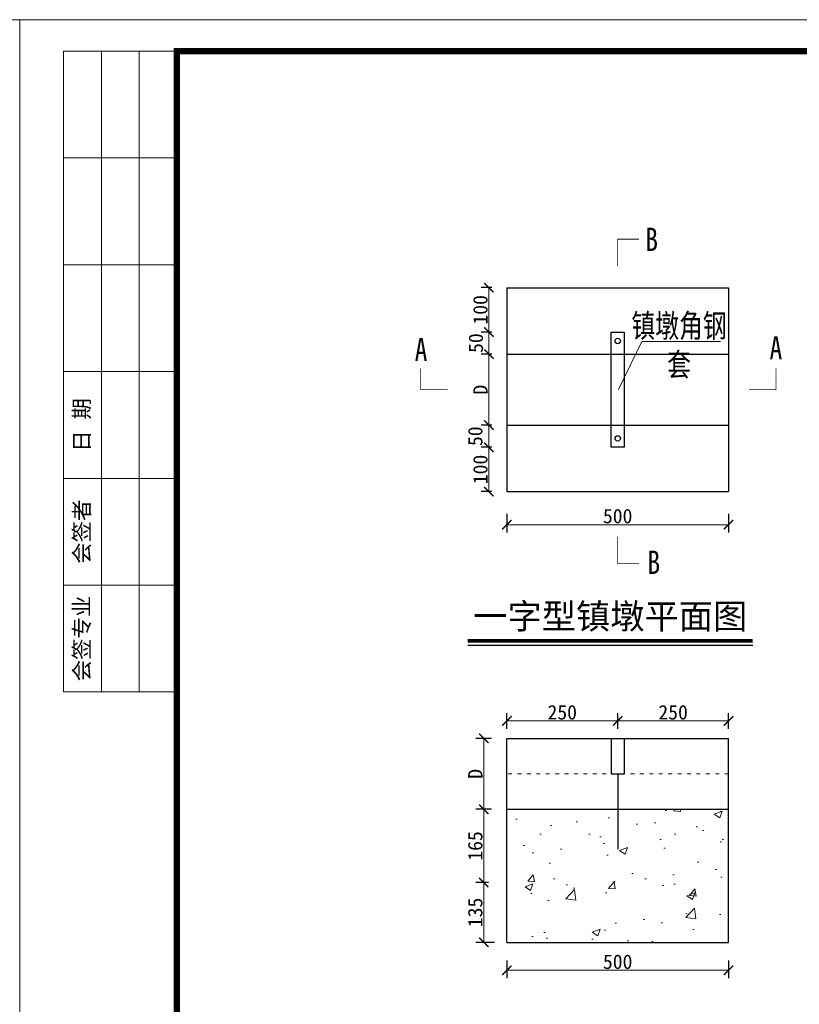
# Model space of a CAD drawing. Extents: x -27255 to 1448651, y 31034 to 8081248.
# Tile 36 of 256: x 584234 to 584358, y 3857077 to 3857233. Entities that reach past the tile are written whole.
import ezdxf

# ---------------------------------------------------------------- set-up
doc = ezdxf.new("R2010")
doc.units = 0
doc.header["$PDMODE"] = 32
doc.header["$PDSIZE"] = 0.2
doc.linetypes.add('ACAD_ISO03W100', pattern=[30, 12, -18])
doc.layers.get('0').update_dxf_attribs({"linetype": 'CONTINUOUS'})
doc.layers.get('Defpoints').update_dxf_attribs({"linetype": 'CONTINUOUS'})
for name, color, linetype, lineweight in [('0 不可见轮廓线', 6, 'ACAD_ISO03W100', 30), ('0 可见轮廓线', 2, 'CONTINUOUS', 30), ('0 填充', 4, 'CONTINUOUS', 9), ('0 文字', 6, 'CONTINUOUS', 13), ('0 细实线', 4, 'CONTINUOUS', 9), ('0 细虚线', 3, 'ACAD_ISO03W100', 9), ('0.09标注线', 3, 'CONTINUOUS', 9), ('0.13文字', 3, 'CONTINUOUS', 13), ('图框', 7, 'CONTINUOUS', 20), ('文字', 7, 'CONTINUOUS', 15)]:
    doc.layers.add(name, color=color, linetype=linetype, lineweight=lineweight)
doc.styles.add('-仿宋_GB2312', font='FangSong_GB2312.ttf')
doc.styles.add('HZTXT', font='FangSong_GB2312.ttf', dxfattribs={"width": 0.8, "height": 2.5})
doc.styles.add('宋体', font='FangSong_GB2312.ttf')
doc.dimstyles.new('副本 (2) STANDARD', dxfattribs={"dimscale": 0, "dimtxt": 2.3, "dimasz": 1.5, "dimexe": 1.25, "dimexo": 1.5, "dimgap": 0.2, "dimtad": 1, "dimdec": 1, "dimzin": 0, "dimdsep": 46, "dimtxsty": '-仿宋_GB2312', "dimblk": 'ARCHTICK', "dimcen": 0.09, "dimadec": 0, "dimazin": 0, "dimtfac": 1, "dimtdec": 1, "dimtix": 1, "dimtmove": 2, "dimatfit": 3, "dimfxl": 1.7, "dimfxlon": 1, "dimtolj": 1, "dimtzin": 0, "dimlwd": 9, "dimarcsym": 0})

# ---------------------------------------------------------------- blocks, each defined once
blk = doc.blocks.new('_ARCHTICK')
at = {"color": 0, "linetype": 'ByBlock', "const_width": 0.15}
blk.add_lwpolyline([(-0.5, -0.5), (0.5, 0.5)], dxfattribs=at)
blk = doc.blocks.new('*D5599')
at = {"layer": '0.09标注线', "color": 0, "lineweight": -2}
for p, q in [((584309.17, 3857190.66), (584307.47, 3857190.66)), ((584309.17, 3857183.59), (584307.47, 3857183.59))]:
    blk.add_line(p, q, dxfattribs=at)
at = {"layer": '0.09标注线', "color": 0, "lineweight": 9}
blk.add_line((584308.72, 3857190.66), (584308.72, 3857183.59), dxfattribs=at)
at = {"layer": 'Defpoints', "color": 0, "lineweight": 13}
for p in [(584310.67, 3857190.66), (584308.72, 3857183.59), (584310.67, 3857183.59)]:
    blk.add_point(p, dxfattribs=at)
at = {"layer": '0.09标注线', "color": 0, "lineweight": 9, "xscale": 1.5, "yscale": 1.5, "zscale": 1.5}
for p, rotation in [((584308.72, 3857190.66), 90), ((584308.72, 3857183.59), 270)]:
    blk.add_blockref('_ARCHTICK', p, dxfattribs=dict(at, rotation=rotation))
at = {"layer": '0.09标注线', "color": 0, "insert": (584307.37, 3857187.13), "char_height": 2.3, "attachment_point": 5, "rotation": 90, "style": '-仿宋_GB2312'}
blk.add_mtext('\\A1;100', dxfattribs=at)
blk = doc.blocks.new('*D5600')
at = {"layer": '0.09标注线', "color": 0, "lineweight": -2}
for p, q in [((584309.17, 3857183.59), (584307.47, 3857183.59)), ((584309.17, 3857180.06), (584307.47, 3857180.06))]:
    blk.add_line(p, q, dxfattribs=at)
at = {"layer": '0.09标注线', "color": 0, "lineweight": 9}
blk.add_line((584308.72, 3857183.59), (584308.72, 3857180.06), dxfattribs=at)
at = {"layer": 'Defpoints', "color": 0, "lineweight": 13}
for p in [(584310.67, 3857183.59), (584308.72, 3857180.06), (584310.67, 3857180.06)]:
    blk.add_point(p, dxfattribs=at)
at = {"layer": '0.09标注线', "color": 0, "lineweight": 9, "xscale": 1.5, "yscale": 1.5, "zscale": 1.5}
for p, rotation in [((584308.72, 3857183.59), 90), ((584308.72, 3857180.06), 270)]:
    blk.add_blockref('_ARCHTICK', p, dxfattribs=dict(at, rotation=rotation))
at = {"layer": '0.09标注线', "color": 0, "insert": (584306.65, 3857181.83), "char_height": 2.3, "attachment_point": 5, "rotation": 90, "style": '-仿宋_GB2312'}
blk.add_mtext('\\A1;50', dxfattribs=at)
blk = doc.blocks.new('*D5601')
at = {"layer": '0.09标注线', "color": 0, "lineweight": -2}
for p, q in [((584309.17, 3857180.06), (584307.47, 3857180.06)), ((584309.17, 3857168.76), (584307.47, 3857168.76))]:
    blk.add_line(p, q, dxfattribs=at)
at = {"layer": '0.09标注线', "color": 0, "lineweight": 9}
blk.add_line((584308.72, 3857180.06), (584308.72, 3857168.76), dxfattribs=at)
at = {"layer": 'Defpoints', "color": 0, "lineweight": 13}
for p in [(584310.67, 3857180.06), (584308.72, 3857168.76), (584310.67, 3857168.76)]:
    blk.add_point(p, dxfattribs=at)
at = {"layer": '0.09标注线', "color": 0, "lineweight": 9, "xscale": 1.5, "yscale": 1.5, "zscale": 1.5}
for p, rotation in [((584308.72, 3857180.06), 90), ((584308.72, 3857168.76), 270)]:
    blk.add_blockref('_ARCHTICK', p, dxfattribs=dict(at, rotation=rotation))
at = {"layer": '0.09标注线', "color": 0, "insert": (584307.37, 3857174.41), "char_height": 2.3, "attachment_point": 5, "rotation": 90, "style": '-仿宋_GB2312'}
blk.add_mtext('\\A1;D', dxfattribs=at)
blk = doc.blocks.new('*D5602')
at = {"layer": '0.09标注线', "color": 0, "lineweight": -2}
for p, q in [((584309.17, 3857168.76), (584307.47, 3857168.76)), ((584309.17, 3857165.23), (584307.47, 3857165.23))]:
    blk.add_line(p, q, dxfattribs=at)
at = {"layer": '0.09标注线', "color": 0, "lineweight": 9}
blk.add_line((584308.72, 3857168.76), (584308.72, 3857165.23), dxfattribs=at)
at = {"layer": 'Defpoints', "color": 0, "lineweight": 13}
for p in [(584310.67, 3857168.76), (584308.72, 3857165.23), (584310.67, 3857165.23)]:
    blk.add_point(p, dxfattribs=at)
at = {"layer": '0.09标注线', "color": 0, "lineweight": 9, "xscale": 1.5, "yscale": 1.5, "zscale": 1.5}
for p, rotation in [((584308.72, 3857168.76), 90), ((584308.72, 3857165.23), 270)]:
    blk.add_blockref('_ARCHTICK', p, dxfattribs=dict(at, rotation=rotation))
at = {"layer": '0.09标注线', "color": 0, "insert": (584306.56, 3857167), "char_height": 2.3, "attachment_point": 5, "rotation": 90, "style": '-仿宋_GB2312'}
blk.add_mtext('\\A1;50', dxfattribs=at)
blk = doc.blocks.new('*D5603')
at = {"layer": '0.09标注线', "color": 0, "lineweight": -2}
for p, q in [((584309.17, 3857165.23), (584307.47, 3857165.23)), ((584309.17, 3857158.17), (584307.47, 3857158.17))]:
    blk.add_line(p, q, dxfattribs=at)
at = {"layer": '0.09标注线', "color": 0, "lineweight": 9}
blk.add_line((584308.72, 3857165.23), (584308.72, 3857158.17), dxfattribs=at)
at = {"layer": 'Defpoints', "color": 0, "lineweight": 13}
for p in [(584310.67, 3857165.23), (584308.72, 3857158.17), (584310.67, 3857158.17)]:
    blk.add_point(p, dxfattribs=at)
at = {"layer": '0.09标注线', "color": 0, "lineweight": 9, "xscale": 1.5, "yscale": 1.5, "zscale": 1.5}
for p, rotation in [((584308.72, 3857165.23), 90), ((584308.72, 3857158.17), 270)]:
    blk.add_blockref('_ARCHTICK', p, dxfattribs=dict(at, rotation=rotation))
at = {"layer": '0.09标注线', "color": 0, "insert": (584307.37, 3857161.7), "char_height": 2.3, "attachment_point": 5, "rotation": 90, "style": '-仿宋_GB2312'}
blk.add_mtext('\\A1;100', dxfattribs=at)
blk = doc.blocks.new('*D5604')
at = {"layer": '0.09标注线', "color": 0, "lineweight": -2}
for p, q in [((584311.58, 3857154.61), (584311.58, 3857151.66)), ((584346.88, 3857154.61), (584346.88, 3857151.66))]:
    blk.add_line(p, q, dxfattribs=at)
at = {"layer": '0.09标注线', "color": 0, "lineweight": 9}
blk.add_line((584311.58, 3857152.91), (584346.88, 3857152.91), dxfattribs=at)
at = {"layer": 'Defpoints', "color": 0, "lineweight": 13}
for p in [(584311.58, 3857157.72), (584346.88, 3857157.72), (584346.88, 3857152.91)]:
    blk.add_point(p, dxfattribs=at)
at = {"layer": '0.09标注线', "color": 0, "lineweight": 9, "xscale": 1.5, "yscale": 1.5, "zscale": 1.5, "rotation": 180}
blk.add_blockref('_ARCHTICK', (584311.58, 3857152.91), dxfattribs=at)
at = {"layer": '0.09标注线', "color": 0, "lineweight": 9, "xscale": 1.5, "yscale": 1.5, "zscale": 1.5}
blk.add_blockref('_ARCHTICK', (584346.88, 3857152.91), dxfattribs=at)
at = {"layer": '0.09标注线', "color": 0, "insert": (584329.23, 3857154.26), "char_height": 2.3, "attachment_point": 5, "style": '-仿宋_GB2312'}
blk.add_mtext('\\A1;500', dxfattribs=at)
blk = doc.blocks.new('*D5605')
at = {"layer": '0.09标注线', "color": 0, "lineweight": -2}
for p, q in [((584308.64, 3857107.57), (584306.65, 3857107.57)), ((584308.64, 3857095.92), (584306.65, 3857095.92))]:
    blk.add_line(p, q, dxfattribs=at)
at = {"layer": '0.09标注线', "color": 0, "lineweight": 9}
blk.add_line((584307.9, 3857107.57), (584307.9, 3857095.92), dxfattribs=at)
at = {"layer": 'Defpoints', "color": 0, "lineweight": 13}
for p in [(584310.14, 3857107.57), (584307.9, 3857095.92), (584310.14, 3857095.92)]:
    blk.add_point(p, dxfattribs=at)
at = {"layer": '0.09标注线', "color": 0, "lineweight": 9, "xscale": 1.5, "yscale": 1.5, "zscale": 1.5}
for p, rotation in [((584307.9, 3857107.57), 90), ((584307.9, 3857095.92), 270)]:
    blk.add_blockref('_ARCHTICK', p, dxfattribs=dict(at, rotation=rotation))
at = {"layer": '0.09标注线', "color": 0, "insert": (584306.55, 3857101.74), "char_height": 2.3, "attachment_point": 5, "rotation": 90, "style": '-仿宋_GB2312'}
blk.add_mtext('\\A1;165', dxfattribs=at)
blk = doc.blocks.new('*D5606')
at = {"layer": '0.09标注线', "color": 0, "lineweight": -2}
for p, q in [((584308.64, 3857095.92), (584306.65, 3857095.92)), ((584309.6, 3857086.38), (584306.65, 3857086.38))]:
    blk.add_line(p, q, dxfattribs=at)
at = {"layer": '0.09标注线', "color": 0, "lineweight": 9}
blk.add_line((584307.9, 3857095.92), (584307.9, 3857086.38), dxfattribs=at)
at = {"layer": 'Defpoints', "color": 0, "lineweight": 13}
for p in [(584310.14, 3857095.92), (584307.9, 3857086.38), (584311.58, 3857086.38)]:
    blk.add_point(p, dxfattribs=at)
at = {"layer": '0.09标注线', "color": 0, "lineweight": 9, "xscale": 1.5, "yscale": 1.5, "zscale": 1.5}
for p, rotation in [((584307.9, 3857095.92), 90), ((584307.9, 3857086.38), 270)]:
    blk.add_blockref('_ARCHTICK', p, dxfattribs=dict(at, rotation=rotation))
at = {"layer": '0.09标注线', "color": 0, "insert": (584306.55, 3857091.15), "char_height": 2.3, "attachment_point": 5, "rotation": 90, "style": '-仿宋_GB2312'}
blk.add_mtext('\\A1;135', dxfattribs=at)
blk = doc.blocks.new('*D5607')
at = {"layer": '0.09标注线', "color": 0, "lineweight": -2}
for p, q in [((584311.58, 3857083.51), (584311.58, 3857080.68)), ((584346.88, 3857083.51), (584346.88, 3857080.68))]:
    blk.add_line(p, q, dxfattribs=at)
at = {"layer": '0.09标注线', "color": 0, "lineweight": 9}
blk.add_line((584311.58, 3857081.93), (584346.88, 3857081.93), dxfattribs=at)
at = {"layer": 'Defpoints', "color": 0, "lineweight": 13}
for p in [(584311.58, 3857085.01), (584346.88, 3857085.01), (584346.88, 3857081.93)]:
    blk.add_point(p, dxfattribs=at)
at = {"layer": '0.09标注线', "color": 0, "lineweight": 9, "xscale": 1.5, "yscale": 1.5, "zscale": 1.5, "rotation": 180}
blk.add_blockref('_ARCHTICK', (584311.58, 3857081.93), dxfattribs=at)
at = {"layer": '0.09标注线', "color": 0, "lineweight": 9, "xscale": 1.5, "yscale": 1.5, "zscale": 1.5}
blk.add_blockref('_ARCHTICK', (584346.88, 3857081.93), dxfattribs=at)
at = {"layer": '0.09标注线', "color": 0, "insert": (584329.23, 3857083.28), "char_height": 2.3, "attachment_point": 5, "style": '-仿宋_GB2312'}
blk.add_mtext('\\A1;500', dxfattribs=at)
blk = doc.blocks.new('*D5608')
at = {"layer": '0.09标注线', "color": 0, "lineweight": -2}
for p, q in [((584309.11, 3857118.87), (584306.65, 3857118.87)), ((584309.11, 3857107.57), (584306.65, 3857107.57))]:
    blk.add_line(p, q, dxfattribs=at)
at = {"layer": '0.09标注线', "color": 0, "lineweight": 9}
blk.add_line((584307.9, 3857118.87), (584307.9, 3857107.57), dxfattribs=at)
at = {"layer": 'Defpoints', "color": 0, "lineweight": 13}
for p in [(584310.61, 3857118.87), (584307.9, 3857107.57), (584310.61, 3857107.57)]:
    blk.add_point(p, dxfattribs=at)
at = {"layer": '0.09标注线', "color": 0, "lineweight": 9, "xscale": 1.5, "yscale": 1.5, "zscale": 1.5}
for p, rotation in [((584307.9, 3857118.87), 90), ((584307.9, 3857107.57), 270)]:
    blk.add_blockref('_ARCHTICK', p, dxfattribs=dict(at, rotation=rotation))
at = {"layer": '0.09标注线', "color": 0, "insert": (584306.55, 3857113.22), "char_height": 2.3, "attachment_point": 5, "rotation": 90, "style": '-仿宋_GB2312'}
blk.add_mtext('\\A1;D', dxfattribs=at)
blk = doc.blocks.new('*D5661')
at = {"layer": '0.09标注线', "color": 0, "lineweight": -2}
for p, q in [((584311.58, 3857120.37), (584311.58, 3857122.91)), ((584329.23, 3857120.37), (584329.23, 3857122.91))]:
    blk.add_line(p, q, dxfattribs=at)
at = {"layer": '0.09标注线', "color": 0, "lineweight": 9}
blk.add_line((584311.58, 3857121.66), (584329.23, 3857121.66), dxfattribs=at)
at = {"layer": 'Defpoints', "color": 0, "lineweight": 13}
for p in [(584329.23, 3857121.66), (584311.58, 3857118.87), (584329.23, 3857118.87)]:
    blk.add_point(p, dxfattribs=at)
at = {"layer": '0.09标注线', "color": 0, "lineweight": 9, "xscale": 1.5, "yscale": 1.5, "zscale": 1.5, "rotation": 180}
blk.add_blockref('_ARCHTICK', (584311.58, 3857121.66), dxfattribs=at)
at = {"layer": '0.09标注线', "color": 0, "lineweight": 9, "xscale": 1.5, "yscale": 1.5, "zscale": 1.5}
blk.add_blockref('_ARCHTICK', (584329.23, 3857121.66), dxfattribs=at)
at = {"layer": '0.09标注线', "color": 0, "insert": (584320.4, 3857123.01), "char_height": 2.3, "attachment_point": 5, "style": '-仿宋_GB2312'}
blk.add_mtext('\\A1;250', dxfattribs=at)
blk = doc.blocks.new('*D5662')
at = {"layer": '0.09标注线', "color": 0, "lineweight": -2}
for p, q in [((584329.23, 3857120.37), (584329.23, 3857122.91)), ((584346.88, 3857120.37), (584346.88, 3857122.91))]:
    blk.add_line(p, q, dxfattribs=at)
at = {"layer": '0.09标注线', "color": 0, "lineweight": 9}
blk.add_line((584329.23, 3857121.66), (584346.88, 3857121.66), dxfattribs=at)
at = {"layer": 'Defpoints', "color": 0, "lineweight": 13}
for p in [(584346.88, 3857121.66), (584329.23, 3857118.87), (584346.88, 3857118.87)]:
    blk.add_point(p, dxfattribs=at)
at = {"layer": '0.09标注线', "color": 0, "lineweight": 9, "xscale": 1.5, "yscale": 1.5, "zscale": 1.5, "rotation": 180}
blk.add_blockref('_ARCHTICK', (584329.23, 3857121.66), dxfattribs=at)
at = {"layer": '0.09标注线', "color": 0, "lineweight": 9, "xscale": 1.5, "yscale": 1.5, "zscale": 1.5}
blk.add_blockref('_ARCHTICK', (584346.88, 3857121.66), dxfattribs=at)
at = {"layer": '0.09标注线', "color": 0, "insert": (584338.06, 3857123.01), "char_height": 2.3, "attachment_point": 5, "style": '-仿宋_GB2312'}
blk.add_mtext('\\A1;250', dxfattribs=at)
blk = doc.blocks.new('d4trtg')
at = {"lineweight": 0}
for p, q in [((653868.4, 3899605.3), (653868.4, 3902577.3)), ((653868.4, 3902577.3), (658071.2, 3902577.3)), ((658071.2, 3902577.3), (658071.2, 3899605.3))]:
    blk.add_line(p, q, dxfattribs=at)
for p, q in [((654118.6, 3902527.3), (653938.4, 3902527.3)), ((653938.4, 3902527.3), (653938.4, 3901506.6)), ((653998.5, 3902527.3), (653998.5, 3901506.6)), ((654058.5, 3902527.3), (654058.5, 3901506.6)), ((654118.6, 3902357.2), (653938.4, 3902357.2)), ((654118.6, 3902187.1), (653938.4, 3902187.1)), ((654118.6, 3902017), (653938.4, 3902017)), ((654118.6, 3901846.8), (653938.4, 3901846.8)), ((654118.6, 3901676.7), (653938.4, 3901676.7)), ((654118.6, 3901506.6), (653938.4, 3901506.6))]:
    blk.add_line(p, q)
at = {"lineweight": 0, "const_width": 10}
blk.add_lwpolyline([(654118.6, 3902527.3), (658021.2, 3902527.3), (658021.2, 3899655.4), (654118.6, 3899655.4)], close=True, dxfattribs=at)
at = {"char_height": 25.02, "attachment_point": 5, "rotation": 90, "style": '宋体'}
for s, insert in [('日 期', (653968.5, 3901931.9)), ('会签者', (653968.5, 3901761.8)), ('会签专业', (653968.5, 3901591.7))]:
    blk.add_mtext(s, dxfattribs=dict(at, insert=insert))

msp = doc.modelspace()

# ---------------------------------------------------------------- hatches: boundary and pattern name
at = {"layer": '0 填充'}
h = msp.add_hatch(dxfattribs=at)
h.set_pattern_fill('AR-CONC', color=256, scale=0.070617, style=0)
h.set_pattern_definition([(50, (584210.72, 3856906.097), (12.8654, -1.12557), [1.34526, -14.79785]), (355, (584210.72, 3856906.097), (-2.48875, 13.4919), [1.0762, -11.8383]), (100.451, (584211.792, 3856906.003), (10.3767, 12.36626), [1.1433, -12.5762]), (46.184, (584210.72, 3856909.684), (19.1429, -2.9689), [2.0179, -22.1968]), (96.636, (584212.315, 3856909.437), (16.7648, 17.4725), [1.715, -18.8643]), (351.184, (584210.72, 3856909.684), (16.7649, 17.4725), [1.6143, -17.7574]), (21, (584212.514, 3856908.787), (10.70663, -7.2217), [1.34526, -14.79785]), (326, (584212.514, 3856908.787), (4.3643, 13.00685), [1.0762, -11.8383]), (71.4514, (584213.406, 3856908.186), (15.0709, 5.7852), [1.1433, -12.5762]), (37.5, (584210.72, 3856906.097), (0.21811, 5.97105), [0, -11.69479, 0, -12.01765, 0, -11.88312]), (7.5, (584210.72, 3856906.097), (4.71862, 7.07448), [0, -6.85185, 0, -11.42573, 0, -4.52904]), (327.5, (584206.72, 3856906.097), (9.57504, -0.40455), [0, -4.4842, 0, -13.9907, 0, -18.56458]), (317.5, (584204.926, 3856906.097), (10.46048, 1.79555), [0, -5.82946, 0, -9.29126, 0, -13.18354])])
h.paths.add_polyline_path([(584346.88423, 3857107.57003), (584311.57559, 3857107.57003), (584311.57559, 3857086.38485), (584346.88423, 3857086.38485)])

# ---------------------------------------------------------------- linework, layer by layer
msp.add_line((584350.73768, 3857133.64634), (584305.33763, 3857133.64634))
for points, const_width in [([(584329.22991, 3857198.44217), (584329.22991, 3857194.05134)], 0.14123), ([(584332.64675, 3857198.37132), (584329.25012, 3857198.37132)], 0.14123), ([(584297.85619, 3857177.83087), (584297.85619, 3857174.43424)], 0.14123), ([(584354.45334, 3857177.83087), (584354.45334, 3857174.43424)], 0.14123), ([(584297.78534, 3857174.41402), (584302.17618, 3857174.41402)], 0.14123), ([(584354.52419, 3857174.41402), (584350.13336, 3857174.41402)], 0.14123), ([(584329.22991, 3857146.62159), (584329.22991, 3857151.01242)], 0.14123), ([(584332.64675, 3857146.69244), (584329.25012, 3857146.69244)], 0.14123), ([(584350.73768, 3857134.40971), (584305.33763, 3857134.40971)], 0.59315)]:
    msp.add_lwpolyline(points, dxfattribs=dict(const_width=const_width))
at = {"layer": '0 不可见轮廓线', "ltscale": 0.5}
for p, q in [((584328.17065, 3857180.06341), (584330.28917, 3857180.06341)), ((584328.17065, 3857168.76464), (584330.28917, 3857168.76464))]:
    msp.add_line(p, q, dxfattribs=at)
at = {"layer": '0 不可见轮廓线'}
for p, q in [((584328.17065, 3857118.8688), (584328.17065, 3857113.21941)), ((584330.28917, 3857118.8688), (584330.28917, 3857113.21941)), ((584328.17065, 3857113.21941), (584330.28917, 3857113.21941)), ((584329.22991, 3857113.21941), (584329.22991, 3857099.09596))]:
    msp.add_line(p, q, dxfattribs=at)
at = {"layer": '0 可见轮廓线'}
for p, q in [((584311.57559, 3857190.656), (584346.88423, 3857190.656)), ((584311.57559, 3857190.656), (584311.57559, 3857158.17205)), ((584346.88423, 3857190.656), (584346.88423, 3857158.17205)), ((584328.17065, 3857183.59427), (584330.28917, 3857183.59427)), ((584328.17065, 3857165.23378), (584328.17065, 3857183.59427)), ((584330.28917, 3857183.59427), (584330.28917, 3857165.23378)), ((584311.57559, 3857180.06341), (584328.17065, 3857180.06341)), ((584330.28917, 3857180.06341), (584346.88423, 3857180.06341)), ((584311.57559, 3857168.76464), (584328.17065, 3857168.76464)), ((584330.28917, 3857168.76464), (584346.88423, 3857168.76464)), ((584330.28917, 3857165.23378), (584328.17065, 3857165.23378)), ((584311.57559, 3857158.17205), (584346.88423, 3857158.17205)), ((584311.57559, 3857086.38485), (584311.57559, 3857118.8688)), ((584311.57559, 3857118.8688), (584346.88423, 3857118.8688)), ((584346.88423, 3857086.38485), (584346.88423, 3857118.8688)), ((584311.57559, 3857107.57003), (584346.88423, 3857107.57003)), ((584311.57559, 3857086.38485), (584346.88423, 3857086.38485))]:
    msp.add_line(p, q, dxfattribs=at)
for centre in [(584329.22991, 3857182.18192), (584329.22991, 3857166.64612)]:
    msp.add_circle(centre, 0.4237, dxfattribs=at)
at = {"layer": '0 细实线'}
for p, q in [((584329.3563, 3857174.41402), (584333.08191, 3857182.05997)), ((584333.08191, 3857182.05997), (584345.59068, 3857182.05997))]:
    msp.add_line(p, q, dxfattribs=at)
at = {"layer": '0 细虚线', "ltscale": 0.05}
msp.add_line((584346.88423, 3857113.21941), (584311.57559, 3857113.21941), dxfattribs=at)
at = {"layer": '0.13文字', "linetype": 'Continuous', "lineweight": 13}
msp.add_line((580415.31934, 3857233.3424), (587865.89025, 3857233.3424), dxfattribs=at)

# ---------------------------------------------------------------- block references
at = {"layer": '图框', "xscale": 0.09999999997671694, "yscale": 0.1000000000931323, "zscale": 0.1}
for p in [(518426.86161, 3466975.60841), (518847.14561, 3466975.60841)]:
    msp.add_blockref('d4trtg', p, dxfattribs=at)

# ---------------------------------------------------------------- texts
at = {"layer": '0 文字', "attachment_point": 2, "style": 'HZTXT'}
for s, insert, char_height, width in [('B', (584334.64423, 3857200.21155), 3.70741, 5.2254602), ('{\\W0.75;镇墩角钢套}', (584339.00677, 3857186.45001), 3.7074073, 15.7549162), ('A', (584297.91131, 3857182.6669), 3.70741, 4.7874945), ('A', (584354.42841, 3857182.92593), 3.70741, 5.754126), ('B', (584334.98629, 3857148.77919), 3.70741, 4.1333701)]:
    msp.add_mtext(s, dxfattribs=dict(at, insert=insert, char_height=char_height, width=width))
at = {"layer": '文字', "color": 7, "style": '-仿宋_GB2312'}
msp.add_text('一字型镇墩平面图', height=4, dxfattribs=at).set_placement((584306.22373, 3857136.31731))

# ---------------------------------------------------------------- dimensions: what is measured, and where the dimension line sits
at = {"layer": '0.09标注线'}
for base, p1, p2, picture, middle in [((584308.72181, 3857183.59427), (584310.67392, 3857190.656), (584310.67392, 3857183.59427), '*D5599', (584307.37181, 3857187.12513)), ((584308.72181, 3857158.17205), (584310.67392, 3857165.23378), (584310.67392, 3857158.17205), '*D5603', (584307.37181, 3857161.70291)), ((584307.9016, 3857095.91818), (584310.13759, 3857107.57003), (584310.13759, 3857095.91818), '*D5605', (584306.5516, 3857101.7441)), ((584307.9016, 3857086.38485), (584310.13759, 3857095.91818), (584311.57559, 3857086.38485), '*D5606', (584306.5516, 3857091.15151))]:
    dim = msp.add_linear_dim(base=base, p1=p1, p2=p2, angle=90, dimstyle='副本 (2) STANDARD', override={"dimscale": 1, "dimtxt": 2.3, "dimdec": 0, "dimlfac": 14.160829}, dxfattribs=at)
    dim.commit()
    dim.dimension.update_dxf_attribs({"geometry": picture, "text_midpoint": middle})
for base, p1, p2, picture, middle in [((584308.72181, 3857180.06341), (584310.67392, 3857183.59427), (584310.67392, 3857180.06341), '*D5600', (584306.6457, 3857181.82884)), ((584308.72181, 3857165.23378), (584310.67392, 3857168.76464), (584310.67392, 3857165.23378), '*D5602', (584306.55806, 3857166.99921))]:
    dim = msp.add_linear_dim(base=base, p1=p1, p2=p2, angle=90, dimstyle='副本 (2) STANDARD', override={"dimscale": 1, "dimtxt": 2.3, "dimdec": 0, "dimlfac": 14.160829}, dxfattribs=at)
    dim.commit()
    dim.dimension.update_dxf_attribs({"geometry": picture, "text_midpoint": middle, "dimtype": 160})
for base, p1, p2, picture, middle in [((584308.72181, 3857168.76464), (584310.67392, 3857180.06341), (584310.67392, 3857168.76464), '*D5601', (584307.37181, 3857174.41402)), ((584307.9016, 3857107.57003), (584310.60687, 3857118.8688), (584310.60687, 3857107.57003), '*D5608', (584306.5516, 3857113.21941))]:
    dim = msp.add_linear_dim(base=base, p1=p1, p2=p2, angle=90, text='D', dimstyle='副本 (2) STANDARD', override={"dimscale": 1, "dimtxt": 2.3, "dimdec": 0, "dimlfac": 14.160829}, dxfattribs=at)
    dim.commit()
    dim.dimension.update_dxf_attribs({"geometry": picture, "text_midpoint": middle})
for base, p1, p2, picture, middle in [((584346.88423, 3857152.90769), (584311.57559, 3857157.72076), (584346.88423, 3857157.72076), '*D5604', (584329.22991, 3857154.25769)), ((584329.22991, 3857121.66304), (584311.57559, 3857118.8688), (584329.22991, 3857118.8688), '*D5661', (584320.40275, 3857123.01304)), ((584346.88423, 3857121.66304), (584329.22991, 3857118.8688), (584346.88423, 3857118.8688), '*D5662', (584338.05707, 3857123.01304)), ((584346.88423, 3857081.93442), (584311.57559, 3857085.00902), (584346.88423, 3857085.00902), '*D5607', (584329.22991, 3857083.28442))]:
    dim = msp.add_linear_dim(base=base, p1=p1, p2=p2, dimstyle='副本 (2) STANDARD', override={"dimscale": 1, "dimtxt": 2.3, "dimdec": 0, "dimlfac": 14.160829}, dxfattribs=at)
    dim.commit()
    dim.dimension.update_dxf_attribs({"geometry": picture, "text_midpoint": middle})

doc.saveas('drawing.dxf')
